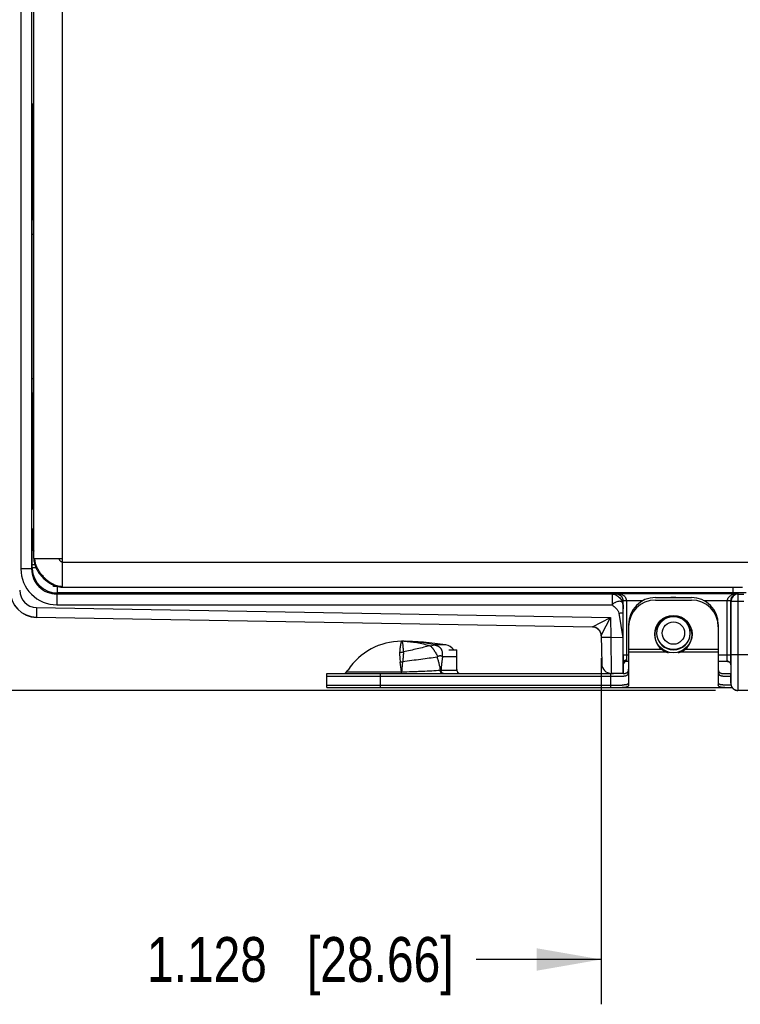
# Model space of a CAD drawing. Header units: inches. Extents: x 0 to 22, y 0 to 17.
# Tile 4 of 29: x 6.8 to 8.9, y 4.8 to 7.5. Entities that reach past the tile are written whole.
import ezdxf

# ---------------------------------------------------------------- set-up
doc = ezdxf.new("R2010")
doc.units = ezdxf.units.IN
doc.header["$LTSCALE"] = 1.21
doc.header["$MEASUREMENT"] = 0
doc.layers.get('0').update_dxf_attribs({"linetype": 'CONTINUOUS'})
for name, color, linetype in [('02___PRT_ALL_AXES', 7, 'CONTINUOUS'), ('03___PRT_ALL_CURVES', 7, 'CONTINUOUS'), ('COSMETIC', 7, 'CONTINUOUS'), ('DIMENSIONS', 7, 'CONTINUOUS'), ('FEATURES', 7, 'CONTINUOUS')]:
    doc.layers.add(name, color=color, linetype=linetype)
doc.styles.get("Standard").update_dxf_attribs({"font": 'txt', "width": 0.8})
doc.dimstyles.new('DIMSTYLE_1', dxfattribs={"dimtxt": 0.125, "dimasz": 0.18, "dimexe": 0.125, "dimexo": 0.0625, "dimgap": 0.0625, "dimtad": 0, "dimtih": 1, "dimtoh": 1, "dimdec": 3, "dimzin": 4, "dimdsep": 46, "dimtxsty": 'STANDARD', "dimblk": '_FILLED', "dimblk1": '_FILLED', "dimblk2": '_FILLED', "dimcen": 0.09, "dimadec": 0, "dimazin": 0, "dimtp": 0.001, "dimtm": 0.001, "dimtfac": 1, "dimtdec": 3, "dimtofl": 0, "dimtmove": 0, "dimatfit": 3, "dimldrblk": '_FILLED', "dimfxl": 1, "dimtolj": 1, "dimtzin": 4, "dimarcsym": 0})

# ---------------------------------------------------------------- blocks, each defined once
blk = doc.blocks.new('_FILLED')
at = {"color": 0, "linetype": 'BYBLOCK'}
blk.add_solid([(0, 0), (-1, 0.174), (-1, -0.174)], dxfattribs=at)
blk = doc.blocks.new('*D7')
at = {"layer": 'DIMENSIONS', "color": 2, "linetype": 'CONTINUOUS'}
for p, q in [((6.626, 6.7251), (5.8128, 6.7251)), ((5.9378, 6.7251), (5.9378, 6.3149)), ((5.9378, 5.6547), (5.9378, 6.0649)), ((8.7868, 5.6547), (5.8128, 5.6547))]:
    blk.add_line(p, q, dxfattribs=at)
at = {"layer": 'DIMENSIONS', "color": 2, "linetype": 'CONTINUOUS', "xscale": 0.18, "yscale": 0.18, "zscale": 0.18}
for p, rotation in [((5.9378, 6.7251), 90.0001115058), ((5.9378, 5.6547), 270)]:
    blk.add_blockref('_FILLED', p, dxfattribs=dict(at, rotation=rotation))
at = {"layer": 'DIMENSIONS', "color": 2, "linetype": 'CONTINUOUS', "insert": (5.9378, 6.2524), "char_height": 0.125, "width": 1.325, "attachment_point": 2, "line_spacing_factor": 0.9}
blk.add_mtext('1.070{\\Ftxt.shx;\\W1.000000;\\H0.125000; }[27.19]', dxfattribs=at)
blk = doc.blocks.new('*D8')
at = {"layer": 'DIMENSIONS', "color": 2, "linetype": 'CONTINUOUS'}
for p, q in [((8.4681, 5.7448), (8.4681, 4.7797)), ((9.5965, 5.7372), (9.5965, 4.7797)), ((8.4681, 4.9047), (8.1193, 4.9047)), ((9.5965, 4.9047), (9.9565, 4.9047))]:
    blk.add_line(p, q, dxfattribs=at)
at = {"layer": 'DIMENSIONS', "color": 2, "linetype": 'CONTINUOUS', "xscale": 0.18, "yscale": 0.18, "zscale": 0.18}
blk.add_blockref('_FILLED', (8.4681, 4.9047), dxfattribs=at)
at = {"layer": 'DIMENSIONS', "color": 2, "linetype": 'CONTINUOUS', "xscale": 0.18, "yscale": 0.18, "zscale": 0.18, "rotation": 180}
blk.add_blockref('_FILLED', (9.5965, 4.9047), dxfattribs=at)
at = {"layer": 'DIMENSIONS', "color": 2, "linetype": 'CONTINUOUS', "insert": (8.0568, 4.9672), "char_height": 0.125, "width": 1.325, "attachment_point": 3, "line_spacing_factor": 0.9}
blk.add_mtext('1.128{\\Ftxt.shx;\\W1.000000;\\H0.125000; }[28.66]', dxfattribs=at)
blk = doc.blocks.new('*D11')
at = {"layer": 'DIMENSIONS', "color": 2, "linetype": 'CONTINUOUS'}
for p, q in [((6.6885, 6.7876), (6.6885, 9.9987)), ((9.9075, 6.1575), (9.9075, 9.9987)), ((6.6885, 9.8737), (7.573, 9.8737)), ((9.9075, 9.8737), (9.023, 9.8737))]:
    blk.add_line(p, q, dxfattribs=at)
at = {"layer": 'DIMENSIONS', "color": 2, "linetype": 'CONTINUOUS', "xscale": 0.18, "yscale": 0.18, "zscale": 0.18, "rotation": 180}
blk.add_blockref('_FILLED', (6.6885, 9.8737), dxfattribs=at)
at = {"layer": 'DIMENSIONS', "color": 2, "linetype": 'CONTINUOUS', "xscale": 0.18, "yscale": 0.18, "zscale": 0.18}
blk.add_blockref('_FILLED', (9.9075, 9.8737), dxfattribs=at)
at = {"layer": 'DIMENSIONS', "color": 2, "linetype": 'CONTINUOUS', "insert": (8.298, 9.9362), "char_height": 0.125, "width": 1.325, "attachment_point": 2, "line_spacing_factor": 0.9}
blk.add_mtext('3.219{\\Ftxt.shx;\\W1.000000;\\H0.125000; }[81.76]', dxfattribs=at)

msp = doc.modelspace()

# ---------------------------------------------------------------- linework, layer by layer
at = {"color": 3, "linetype": 'CONTINUOUS'}
for p, q in [((6.9665, 5.9449), (6.9665, 8.8357)), ((6.8865, 6.0227), (6.8865, 8.7557)), ((6.8865, 6.0227), (6.9665, 6.0227)), ((6.9665, 6.0127), (8.9405, 6.0127)), ((6.9662, 5.9427), (8.8615, 5.9427)), ((6.9665, 5.9444), (6.9665, 5.9449)), ((6.9665, 5.9427), (6.9665, 5.9444))]:
    msp.add_line(p, q, dxfattribs=at)
at = {"color": 7, "linetype": 'CONTINUOUS'}
for p, q in [((6.8506, 8.7848), (6.8506, 5.9936)), ((6.8806, 8.7848), (6.8806, 5.9936)), ((6.8839, 7.118), (6.8839, 7.1738)), ((6.8839, 7.1738), (6.8849, 7.1738)), ((6.8849, 7.1738), (6.8849, 7.1432)), ((6.8849, 7.1432), (6.8839, 7.1432)), ((6.885, 7.1302), (6.8839, 7.1302)), ((6.8834, 7.0986), (6.8838, 7.1052)), ((6.8827, 7.0466), (6.8865, 7.0466)), ((6.8827, 7.0451), (6.8865, 7.0451)), ((6.8865, 7.0255), (6.8826, 7.0255)), ((6.8825, 6.4848), (6.8825, 6.9656)), ((6.8825, 6.927), (6.8865, 6.927)), ((6.8865, 6.5233), (6.8825, 6.5233)), ((6.8826, 6.4248), (6.8865, 6.4248)), ((6.8865, 6.4052), (6.8827, 6.4052)), ((6.8865, 6.4037), (6.8827, 6.4037)), ((6.8838, 6.3452), (6.8834, 6.3519)), ((6.8839, 6.2766), (6.8839, 6.3324)), ((6.8839, 6.3202), (6.885, 6.3202)), ((6.8839, 6.3072), (6.8849, 6.3072)), ((6.8849, 6.3072), (6.8849, 6.2766)), ((6.8839, 6.2766), (6.8849, 6.2766)), ((6.8837, 6.1031), (6.8865, 6.1086)), ((6.8825, 6.0551), (6.8834, 6.057)), ((6.8834, 6.0631), (6.8834, 6.057)), ((6.8834, 6.0631), (6.8865, 6.0631)), ((6.8834, 6.057), (6.8861, 6.057)), ((6.8806, 5.9936), (6.8506, 5.9936)), ((6.8806, 5.9936), (6.882, 5.9965)), ((6.882, 5.9965), (6.882, 6.0052)), ((6.8894, 6.0052), (6.882, 6.0052)), ((6.8927, 5.9965), (6.882, 5.9965)), ((6.9413, 5.9442), (6.9413, 5.9476)), ((6.952, 5.9442), (6.952, 5.9265)), ((8.8348, 5.9427), (8.8348, 5.9265)), ((6.9506, 5.9236), (6.952, 5.9265)), ((6.9506, 5.9236), (8.4988, 5.9236)), ((6.9506, 5.9236), (6.9506, 5.8936)), ((8.8348, 5.9265), (6.952, 5.9265)), ((8.4988, 5.9236), (8.509, 5.924)), ((8.4988, 5.9236), (8.4988, 5.8936)), ((8.509, 5.924), (8.5095, 5.925)), ((8.5095, 5.925), (8.8492, 5.925)), ((8.5288, 5.8936), (8.529, 5.904)), ((8.529, 5.904), (8.5293, 5.9045)), ((8.5393, 5.905), (8.5293, 5.9049)), ((8.5393, 5.9045), (8.5293, 5.9045)), ((8.5293, 5.7527), (8.5293, 5.9045)), ((8.5393, 5.905), (8.5843, 5.905)), ((8.5393, 5.7527), (8.5393, 5.9045)), ((8.6193, 5.9067), (8.7193, 5.9067)), ((8.7544, 5.905), (8.8194, 5.905)), ((8.8294, 5.9049), (8.8194, 5.905)), ((8.8294, 5.9045), (8.8194, 5.9045)), ((8.8194, 5.7527), (8.8194, 5.9045)), ((8.8294, 5.9045), (8.83, 5.9035)), ((8.8294, 5.7527), (8.8294, 5.9045)), ((8.83, 5.9035), (8.866, 5.9035)), ((8.83, 5.7547), (8.83, 5.9035)), ((8.8721, 5.9268), (8.8348, 5.9265)), ((8.8492, 5.925), (8.85, 5.9235)), ((8.85, 5.9235), (8.866, 5.9235)), ((8.85, 5.7547), (8.85, 5.9235)), ((6.8945, 5.886), (6.894, 5.859)), ((6.8945, 5.886), (8.4942, 5.8581)), ((6.9506, 5.8936), (8.4988, 5.8936)), ((8.5288, 5.8936), (8.5287, 5.8702)), ((6.894, 5.859), (8.4435, 5.8319)), ((8.4435, 5.8314), (6.894, 5.8584)), ((8.4435, 5.8319), (8.4942, 5.8581)), ((8.4701, 5.8113), (8.4942, 5.8581)), ((8.4942, 5.8581), (8.4952, 5.8023)), ((8.5174, 5.8702), (8.5286, 5.8017)), ((8.5287, 5.8702), (8.5286, 5.8017)), ((8.5443, 5.8317), (8.5443, 5.6705)), ((8.7943, 5.8317), (8.7943, 5.6705)), ((8.4681, 5.8073), (8.4701, 5.8113)), ((8.4681, 5.8074), (8.4695, 5.7288)), ((8.4952, 5.8023), (8.4682, 5.8019)), ((8.5286, 5.8017), (8.4952, 5.8023)), ((8.4952, 5.8023), (8.496, 5.7023)), ((7.9917, 5.7794), (7.9904, 5.7793)), ((7.9917, 5.7794), (8.0043, 5.7814)), ((8.0043, 5.7814), (8.0044, 5.7815)), ((8.0347, 5.7815), (8.0044, 5.7815)), ((8.0438, 5.7677), (8.0658, 5.7677)), ((8.0119, 5.7491), (8.0105, 5.7475)), ((8.0248, 5.7501), (8.0259, 5.7488)), ((8.0639, 5.7488), (8.0259, 5.7488)), ((8.5443, 5.7527), (8.5293, 5.7527)), ((8.5393, 5.7395), (8.5393, 5.7527)), ((8.5393, 5.7357), (8.5393, 5.7395)), ((8.8294, 5.7527), (8.7943, 5.7527)), ((8.8193, 5.7395), (8.8194, 5.7527)), ((8.8193, 5.7362), (8.8193, 5.7395)), ((8.8292, 5.7264), (8.8294, 5.7527)), ((8.83, 5.7547), (9.5031, 5.7547)), ((8.83, 5.7527), (8.83, 5.7547)), ((8.0216, 5.7112), (8.0658, 5.7112)), ((8.5293, 5.7022), (8.5293, 5.7317)), ((8.5443, 5.7357), (8.5393, 5.7357)), ((8.8198, 5.7357), (8.7943, 5.7357)), ((8.8292, 5.7264), (8.8293, 5.6816)), ((8.8292, 5.7263), (8.8292, 5.7264)), ((8.8299, 5.7217), (8.8299, 5.7319)), ((7.7033, 5.6947), (8.5262, 5.6947)), ((7.7033, 5.6627), (7.7033, 5.6947)), ((7.7592, 5.7065), (7.911, 5.7065)), ((7.8533, 5.6627), (7.8533, 5.6947)), ((7.911, 5.7065), (7.9117, 5.7065)), ((7.911, 5.7017), (7.911, 5.7033)), ((7.9115, 5.7017), (7.9117, 5.7065)), ((8.4943, 5.6947), (8.4943, 5.6627)), ((8.5293, 5.7017), (8.496, 5.7023)), ((8.8125, 5.6947), (8.8293, 5.6947)), ((8.8293, 5.6847), (8.8293, 5.6847)), ((8.8293, 5.6847), (8.8293, 5.6747)), ((8.8295, 5.6778), (8.8297, 5.69)), ((7.7033, 5.6627), (8.8333, 5.6627)), ((8.8293, 5.6816), (8.8292, 5.6773)), ((8.8292, 5.6773), (8.8292, 5.6753)), ((8.8292, 5.6753), (8.8293, 5.6747)), ((8.8293, 5.6747), (8.8295, 5.6778)), ((8.8486, 5.6547), (8.8493, 5.6547)), ((9.5031, 5.6547), (8.8493, 5.6547))]:
    msp.add_line(p, q, dxfattribs=at)
at = {"color": 3, "linetype": 'CONTINUOUS'}
for points in [[(6.9432, 5.9476), (6.9456, 5.9467), (6.9498, 5.9453), (6.954, 5.9442), (6.9581, 5.9434)], [(6.9581, 5.9434), (6.9622, 5.9429), (6.9662, 5.9427)]]:
    msp.add_lwpolyline(points, dxfattribs=at)
at = {"color": 7, "linetype": 'CONTINUOUS'}
for points in [[(8.8197, 5.7357), (8.8198, 5.7357), (8.8208, 5.7357), (8.8218, 5.7355), (8.8228, 5.7352)], [(8.8228, 5.7352), (8.8239, 5.7347), (8.8249, 5.7342), (8.8258, 5.7335), (8.8267, 5.7326)], [(8.8267, 5.7326), (8.8275, 5.7317), (8.8281, 5.7307), (8.8286, 5.7296), (8.829, 5.7286), (8.8291, 5.7277), (8.8292, 5.7268), (8.8292, 5.7263)], [(8.8293, 5.6747), (8.8293, 5.6743), (8.8293, 5.6739), (8.8293, 5.6736), (8.8293, 5.6732), (8.8294, 5.6728), (8.8294, 5.6724), (8.8294, 5.672), (8.8295, 5.6716), (8.8296, 5.6712), (8.8297, 5.6708), (8.8297, 5.6703), (8.8298, 5.6699), (8.83, 5.6695), (8.8301, 5.6691), (8.8302, 5.6686), (8.8304, 5.6682), (8.8305, 5.6677), (8.8307, 5.6673), (8.8309, 5.6669)], [(8.8309, 5.6669), (8.831, 5.6665), (8.8312, 5.666), (8.8315, 5.6656), (8.8317, 5.6652), (8.8319, 5.6648), (8.8322, 5.6644), (8.8324, 5.6639), (8.8327, 5.6635), (8.833, 5.6631), (8.8332, 5.6627), (8.8335, 5.6624), (8.8338, 5.662), (8.8342, 5.6616), (8.8345, 5.6612), (8.8348, 5.6609), (8.8352, 5.6605), (8.8356, 5.6601), (8.8359, 5.6598), (8.8363, 5.6595), (8.8367, 5.6591), (8.8371, 5.6588), (8.8376, 5.6585), (8.838, 5.6582), (8.8384, 5.6579), (8.8389, 5.6576), (8.8393, 5.6574), (8.8398, 5.6571), (8.8403, 5.6568), (8.8408, 5.6566), (8.8413, 5.6564), (8.8418, 5.6562), (8.8423, 5.656), (8.8429, 5.6558), (8.8434, 5.6556), (8.844, 5.6554), (8.8445, 5.6553), (8.8451, 5.6552), (8.8457, 5.655), (8.8462, 5.6549), (8.8468, 5.6549), (8.8474, 5.6548), (8.848, 5.6548), (8.8486, 5.6547)]]:
    msp.add_lwpolyline(points, dxfattribs=at)
for radius in [0.0462, 0.0312]:
    msp.add_circle((8.6693, 5.8147), radius, dxfattribs=at)
for centre, radius, start, end in [((6.9074, 6.0551), 0.025, 180.0091, 212.9234), ((6.9085, 6.057), 0.0252, 180.0649, 197.9509), ((6.9084, 6.057), 0.025, 198.0131, 208.7942), ((6.9506, 5.9936), 0.1, 179.9957, 269.9973), ((6.9506, 5.9936), 0.07, 179.9866, 270.0005), ((6.9517, 5.9965), 0.0697, 180.0058, 182.2923), ((6.952, 5.9965), 0.07, 182.2785, 269.9962), ((6.8953, 5.934), 0.075, 180.0002, 268.9992), ((6.8953, 5.9334), 0.075, 180, 269), ((6.8953, 5.934), 0.048, 179.9994, 268.9984), ((8.5093, 5.9045), 0.03, 359.9991, 0.992), ((8.6193, 5.8317), 0.075, 90, 180), ((8.6693, 5.8572), 0.057, 82.9638, 96.9183), ((8.7193, 5.8317), 0.075, 0, 90), ((8.8494, 5.9045), 0.03, 179.0082, 180.0006), ((8.8517, 5.9043), 0.0223, 175.4947, 179.5044), ((8.85, 5.9034), 0.02, 90.01, 179.983), ((8.6693, 5.8147), 0.047, 95.0511, 84.9489), ((8.4431, 5.8069), 0.025, 0.997, 89.0009), ((8.4431, 5.8064), 0.025, 1.0022, 89.0001), ((7.9113, 5.3638), 0.4279, 89.4025, 90.0001), ((7.9113, 5.543), 0.2487, 88.4553, 89.9993), ((7.9114, 5.3643), 0.4274, 88.5977, 89.4025), ((7.911, 5.3605), 0.4313, 77.5006, 88.5679), ((7.9063, 5.8206), 0.0595, 269.9943, 279.9029), ((10.4177, 5.7501), 1.8884, 179.92, 180.5542), ((0.1375, 5.7543), 8.6925, 359.85232, 359.98939), ((7.9017, 5.8077), 0.0741, 275.0398, 280.0358), ((7.5241, 5.6802), 0.3878, 3.8885, 7.9613), ((7.9981, 6.4674), 0.7566, 271.622, 271.7818), ((8.0838, 5.7127), 0.018, 180, 193.2005), ((8.4965, 5.7293), 0.027, 181, 269), ((8.5393, 5.7257), 0.01, 90, 180), ((8.8192, 5.7263), 0.00989, 87.2622, 89.8851), ((8.8192, 5.7259), 0.0102, 80.0091, 87.2391), ((8.8199, 5.7264), 0.00933, 0.15, 8.361), ((5.1322, 5.7322), 3.6977, 359.3469, 359.8382), ((7.7506, 5.7117), 0.01, 270, 292.641), ((6.2966, 5.708), 1.6144, 359.8335, 359.9474), ((8.0758, 5.7117), 0.01, 197.5001, 270), ((8.8493, 5.6747), 0.0201, 180.0155, 191.982), ((8.8493, 5.6747), 0.02, 191.9968, 269.9957)]:
    msp.add_arc(centre, radius, start, end, dxfattribs=at)
at = {"color": 3, "linetype": 'CONTINUOUS'}
for centre, radius, start, end in [((6.9381, 6.0227), 0.0516, 180.0171, 185.1292), ((6.9427, 6.0231), 0.0562, 185.0966, 190.0986), ((6.9668, 5.9991), 0.0544, 255.7633, 260.7632)]:
    msp.add_arc(centre, radius, start, end, dxfattribs=at)
at = {"color": 7, "linetype": 'CONTINUOUS'}
for centre, major_axis, ratio, start_param, end_param in [((6.8844, 7.2172), (0, 0.074), 0.008727, -2.196724, 2.196724), ((6.885, 7.1432), (0, 0.013), 0.008727, -4.712389, -3.141593), ((6.8838, 7.118), (0, 0.013), 0.008727, -2.96706, -1.570796), ((6.8851, 6.9958), (0, 0.135), 0.008727, -1.184678, -0.213394), ((6.8837, 6.9656), (0, 0.135), 0.008727, 0.174533, 1.570796), ((6.8837, 6.4848), (0, 0.135), 0.008727, -4.712389, -3.316126), ((6.8838, 6.3324), (0, 0.013), 0.008727, -1.570796, -0.174533), ((6.885, 6.3072), (0, 0.013), 0.008727, 0, 1.570796), ((6.8844, 6.2332), (0, 0.074), 0.008727, 0.944869, 5.338316), ((8.5294, 5.8017), (0, 0.1), 0.008726, 1.570644, 3.041273)]:
    msp.add_ellipse(centre, major_axis=major_axis, ratio=ratio, start_param=start_param, end_param=end_param, dxfattribs=at)
for points, knots in [([(6.8834, 6.0631), (6.8834, 6.0656), (6.8834, 6.0707), (6.8834, 6.078), (6.8834, 6.0848), (6.8835, 6.0908), (6.8835, 6.0951), (6.8836, 6.098), (6.8836, 6.0997), (6.8836, 6.1011), (6.8836, 6.1021), (6.8837, 6.1027), (6.8837, 6.103), (6.8837, 6.1031)], [0, 0, 0, 0, 0.192915, 0.37861, 0.55011, 0.700938, 0.825417, 0.87627, 0.918863, 0.952805, 0.977774, 0.993547, 1, 1, 1, 1]), ([(6.882, 6.0052), (6.882, 6.0084), (6.882, 6.0147), (6.8821, 6.0238), (6.8821, 6.0323), (6.8821, 6.0398), (6.8822, 6.0452), (6.8822, 6.0488), (6.8823, 6.0509), (6.8823, 6.0526), (6.8823, 6.0539), (6.8824, 6.0547), (6.8824, 6.055), (6.8825, 6.0551)], [0, 0, 0, 0, 0.19289, 0.378581, 0.550089, 0.700929, 0.825417, 0.876267, 0.918867, 0.952805, 0.977777, 0.993547, 1, 1, 1, 1]), ([(8.4988, 5.9236), (8.5004, 5.9236), (8.5039, 5.9229), (8.5091, 5.921), (8.5142, 5.9177), (8.5189, 5.9137), (8.523, 5.9089), (8.5263, 5.9038), (8.528, 5.8993), (8.5286, 5.8959), (8.5288, 5.8943), (8.5288, 5.8936)], [0, 0, 0, 0, 0.1053, 0.230674, 0.36234, 0.501276, 0.64022, 0.770815, 0.896305, 0.954796, 1, 1, 1, 1]), ([(8.5288, 5.8936), (8.5288, 5.895), (8.5284, 5.8976), (8.5263, 5.9009), (8.5229, 5.9029), (8.5186, 5.9034), (8.5138, 5.9027), (8.5096, 5.901), (8.5062, 5.8992), (8.5026, 5.8973), (8.5, 5.8954), (8.4988, 5.8936)], [0, 0, 0, 0, 0.105689, 0.201398, 0.297978, 0.40693, 0.533793, 0.676569, 0.75429, 0.836208, 1, 1, 1, 1]), ([(8.509, 5.924), (8.5116, 5.924), (8.5169, 5.9229), (8.5235, 5.9185), (8.5279, 5.9118), (8.529, 5.9066), (8.529, 5.904)], [0, 0, 0, 0, 0.250084, 0.500171, 0.750077, 1, 1, 1, 1]), ([(8.5293, 5.9045), (8.5292, 5.9063), (8.5288, 5.9098), (8.5265, 5.9155), (8.5221, 5.9207), (8.5159, 5.9241), (8.5116, 5.925), (8.5095, 5.925)], [0, 0, 0, 0, 0.174092, 0.329669, 0.585524, 0.801132, 1, 1, 1, 1]), ([(8.5393, 5.905), (8.5392, 5.9068), (8.5384, 5.9104), (8.5354, 5.9148), (8.5317, 5.9183), (8.5263, 5.9217), (8.5188, 5.9243), (8.5126, 5.925), (8.5095, 5.925)], [0, 0, 0, 0, 0.139659, 0.273271, 0.400932, 0.524533, 0.764338, 1, 1, 1, 1]), ([(8.8194, 5.905), (8.8195, 5.9068), (8.8203, 5.9104), (8.8232, 5.9149), (8.827, 5.9183), (8.8324, 5.9217), (8.8399, 5.9243), (8.8461, 5.925), (8.8492, 5.925)], [0, 0, 0, 0, 0.13989, 0.273569, 0.401252, 0.524809, 0.764492, 1, 1, 1, 1]), ([(8.8295, 5.9061), (8.8298, 5.9093), (8.8316, 5.915), (8.837, 5.921), (8.843, 5.9242), (8.8472, 5.925), (8.8492, 5.925)], [0, 0, 0, 0, 0.324811, 0.580043, 0.797913, 1, 1, 1, 1]), ([(8.4988, 5.8936), (8.5025, 5.89), (8.5086, 5.8852), (8.5151, 5.8774), (8.517, 5.8726), (8.5174, 5.8702)], [0, 0, 0, 0, 0.509508, 0.757073, 1, 1, 1, 1]), ([(8.5174, 5.8702), (8.5188, 5.8704), (8.5214, 5.8708), (8.525, 5.871), (8.5271, 5.8709), (8.5286, 5.8705), (8.5287, 5.8702)], [0, 0, 0, 0, 0.375004, 0.693333, 0.908456, 1, 1, 1, 1]), ([(7.9113, 5.7917), (7.9113, 5.7917), (7.9113, 5.7917), (7.9112, 5.7916), (7.9111, 5.7916), (7.9111, 5.7914), (7.9109, 5.7912), (7.9108, 5.7909), (7.9107, 5.7906), (7.9106, 5.7902), (7.9104, 5.7895), (7.9101, 5.7886), (7.9098, 5.7872), (7.9094, 5.7856), (7.9091, 5.7838), (7.9087, 5.7818), (7.9082, 5.7786), (7.9075, 5.774), (7.9069, 5.7679), (7.9065, 5.7635), (7.9063, 5.7611)], [0, 0, 0, 0, 0.002842, 0.004747, 0.007053, 0.012976, 0.020745, 0.03041, 0.041994, 0.055508, 0.070957, 0.107661, 0.152059, 0.204085, 0.263666, 0.330724, 0.405157, 0.575723, 0.774442, 1, 1, 1, 1]), ([(7.9113, 5.7917), (7.9114, 5.7917), (7.9116, 5.7917), (7.912, 5.7916), (7.9123, 5.7913), (7.9126, 5.791), (7.913, 5.7905), (7.9133, 5.7898), (7.9137, 5.7887), (7.914, 5.7874), (7.9143, 5.7859), (7.9146, 5.7841), (7.9149, 5.7821), (7.9151, 5.7799), (7.9153, 5.7774), (7.9157, 5.7737), (7.9161, 5.7686), (7.9164, 5.7643), (7.9165, 5.762)], [0, 0, 0, 0, 0.009064, 0.018158, 0.037964, 0.049401, 0.062139, 0.09206, 0.128528, 0.171928, 0.222458, 0.280214, 0.345238, 0.417517, 0.497014, 0.58368, 0.778182, 1, 1, 1, 1]), ([(7.918, 5.7916), (7.9302, 5.7913), (7.9547, 5.7888), (7.9786, 5.783), (7.9904, 5.7793)], [0, 0, 0, 0, 0.495494, 1, 1, 1, 1]), ([(7.9904, 5.7793), (7.9848, 5.7778), (7.9731, 5.7748), (7.9549, 5.7706), (7.936, 5.7663), (7.9231, 5.7634), (7.9165, 5.762)], [0, 0, 0, 0, 0.231262, 0.477986, 0.735848, 1, 1, 1, 1]), ([(7.9917, 5.7794), (7.992, 5.7791), (7.9928, 5.7784), (7.9939, 5.7773), (7.9951, 5.776), (7.9963, 5.7745), (7.9975, 5.773), (7.9988, 5.7713), (8.0002, 5.7695), (8.0015, 5.7675), (8.0029, 5.7655), (8.0048, 5.7627), (8.0072, 5.7589), (8.0098, 5.7542), (8.0113, 5.7508), (8.0119, 5.7491)], [0, 0, 0, 0, 0.039285, 0.082686, 0.130083, 0.181349, 0.236293, 0.294577, 0.3559, 0.420118, 0.487046, 0.556315, 0.700293, 0.849087, 1, 1, 1, 1]), ([(8.0043, 5.7814), (8.0052, 5.7812), (8.0069, 5.7808), (8.0091, 5.7801), (8.0107, 5.7794), (8.012, 5.7789), (8.0132, 5.7783), (8.0143, 5.7776), (8.0155, 5.7769), (8.0166, 5.7761), (8.0176, 5.7753), (8.0185, 5.7744), (8.0194, 5.7735), (8.0202, 5.7725), (8.021, 5.7715), (8.0217, 5.7705), (8.0223, 5.7694), (8.0231, 5.7679), (8.0239, 5.7659), (8.0245, 5.7634), (8.025, 5.7609), (8.0252, 5.7583), (8.0252, 5.7556), (8.0251, 5.7529), (8.0249, 5.7511), (8.0248, 5.7501)], [0, 0, 0, 0, 0.06325, 0.127021, 0.159023, 0.191143, 0.223254, 0.255142, 0.286998, 0.319066, 0.350608, 0.38112, 0.411242, 0.441384, 0.471513, 0.50159, 0.531629, 0.561651, 0.621742, 0.682171, 0.743364, 0.805693, 0.869229, 0.933959, 1, 1, 1, 1]), ([(7.9063, 5.7611), (7.9062, 5.7601), (7.9061, 5.7581), (7.9062, 5.755), (7.9063, 5.7517), (7.9066, 5.7472), (7.9072, 5.7412), (7.9079, 5.7364), (7.9082, 5.7339)], [0, 0, 0, 0, 0.109796, 0.223971, 0.34258, 0.465599, 0.724548, 1, 1, 1, 1]), ([(7.9165, 5.762), (7.9166, 5.761), (7.9167, 5.7591), (7.9166, 5.756), (7.9165, 5.7528), (7.9162, 5.7482), (7.9156, 5.7422), (7.915, 5.7373), (7.9146, 5.7348)], [0, 0, 0, 0, 0.105865, 0.21817, 0.336422, 0.460131, 0.721976, 1, 1, 1, 1]), ([(8.0105, 5.7475), (8.0033, 5.7463), (7.9882, 5.7442), (7.9647, 5.741), (7.94, 5.7379), (7.9231, 5.7358), (7.9146, 5.7348)], [0, 0, 0, 0, 0.227444, 0.473727, 0.733305, 1, 1, 1, 1]), ([(8.0105, 5.7475), (8.0116, 5.7445), (8.0135, 5.7386), (8.0167, 5.7265), (8.0185, 5.7173), (8.0195, 5.7111)], [0, 0, 0, 0, 0.25017, 0.500185, 1, 1, 1, 1]), ([(8.0119, 5.7491), (8.012, 5.7492), (8.0122, 5.7494), (8.0126, 5.7497), (8.013, 5.75), (8.0135, 5.7503), (8.0142, 5.7506), (8.0154, 5.7511), (8.0168, 5.7514), (8.0185, 5.7517), (8.0199, 5.7517), (8.021, 5.7516), (8.0218, 5.7515), (8.0226, 5.7513), (8.0237, 5.751), (8.0244, 5.7506), (8.0248, 5.7501)], [0, 0, 0, 0, 0.03495, 0.069485, 0.103678, 0.137428, 0.20391, 0.269427, 0.39775, 0.522524, 0.643872, 0.703389, 0.762257, 0.820625, 0.878925, 1, 1, 1, 1]), ([(8.0259, 5.7488), (8.0254, 5.7457), (8.0245, 5.7395), (8.023, 5.727), (8.0221, 5.7175), (8.0216, 5.7112)], [0, 0, 0, 0, 0.247928, 0.497558, 1, 1, 1, 1]), ([(8.5393, 5.7395), (8.5381, 5.7395), (8.5355, 5.7392), (8.5322, 5.7375), (8.5299, 5.7349), (8.5293, 5.7328), (8.5293, 5.7317)], [0, 0, 0, 0, 0.277216, 0.539647, 0.778843, 1, 1, 1, 1]), ([(8.8493, 5.6547), (8.8493, 5.6547), (8.8493, 5.655), (8.8494, 5.6552), (8.8494, 5.6559), (8.8494, 5.6567), (8.8494, 5.6578), (8.8495, 5.6597), (8.8495, 5.6626), (8.8496, 5.6668), (8.8497, 5.6718), (8.8497, 5.6777), (8.8498, 5.6842), (8.8498, 5.6915), (8.8499, 5.7023), (8.8499, 5.7169), (8.8499, 5.7355), (8.85, 5.7482), (8.85, 5.7547)], [0, 0, 0, 0, 0.001251, 0.004872, 0.010881, 0.019271, 0.030021, 0.043105, 0.076156, 0.11811, 0.168562, 0.227036, 0.292953, 0.365694, 0.444539, 0.617463, 0.805026, 1, 1, 1, 1]), ([(7.9146, 5.7348), (7.914, 5.7302), (7.9128, 5.7208), (7.912, 5.7114), (7.9117, 5.7065)], [0, 0, 0, 0, 0.485175, 1, 1, 1, 1]), ([(7.9117, 5.7065), (7.9215, 5.7067), (7.9361, 5.7072), (7.9554, 5.7079), (7.9736, 5.7087), (7.995, 5.7097), (8.0117, 5.7107), (8.0195, 5.7111)], [0, 0, 0, 0, 0.272723, 0.406137, 0.536078, 0.78119, 1, 1, 1, 1]), ([(8.0262, 5.7017), (8.0258, 5.7017), (8.0249, 5.7018), (8.0237, 5.7024), (8.0226, 5.7033), (8.0216, 5.7044), (8.0207, 5.7059), (8.0201, 5.7075), (8.0197, 5.7093), (8.0195, 5.7105), (8.0195, 5.7111)], [0, 0, 0, 0, 0.100605, 0.205668, 0.317878, 0.438869, 0.568974, 0.707308, 0.852071, 1, 1, 1, 1]), ([(8.0245, 5.7037), (8.0236, 5.7046), (8.0226, 5.7064), (8.0218, 5.709), (8.0217, 5.7105), (8.0216, 5.7112)], [0, 0, 0, 0, 0.473899, 0.733516, 1, 1, 1, 1]), ([(8.8197, 5.7357), (8.8196, 5.7357), (8.8193, 5.7358), (8.8192, 5.736), (8.8193, 5.7362)], [0, 0, 0, 0, 0.499881, 1, 1, 1, 1]), ([(8.8269, 5.7327), (8.8258, 5.734), (8.8238, 5.7353), (8.8216, 5.7359), (8.821, 5.736)], [0, 0, 0, 0, 0.746691, 1, 1, 1, 1]), ([(8.0288, 5.7017), (8.0284, 5.7017), (8.0276, 5.7018), (8.0265, 5.7022), (8.0255, 5.7028), (8.0248, 5.7034), (8.0245, 5.7037)], [0, 0, 0, 0, 0.236897, 0.48022, 0.733594, 1, 1, 1, 1]), ([(8.5262, 5.6947), (8.5276, 5.6947), (8.5296, 5.6948), (8.5323, 5.695), (8.5341, 5.6952), (8.5358, 5.6955), (8.5373, 5.696), (8.5387, 5.6965), (8.54, 5.6971), (8.5411, 5.6979), (8.542, 5.6988), (8.5428, 5.6999), (8.5436, 5.7014), (8.5441, 5.7032), (8.5443, 5.7052), (8.5443, 5.7062), (8.5443, 5.7067)], [0, 0, 0, 0, 0.168826, 0.246291, 0.318921, 0.386728, 0.449875, 0.508722, 0.56389, 0.616258, 0.66695, 0.71723, 0.76836, 0.877236, 0.936701, 1, 1, 1, 1]), ([(8.7943, 5.7067), (8.7943, 5.7062), (8.7944, 5.7052), (8.7946, 5.7032), (8.7951, 5.7014), (8.7959, 5.6999), (8.7967, 5.6988), (8.7976, 5.6979), (8.7987, 5.6971), (8.8, 5.6965), (8.8013, 5.696), (8.8029, 5.6955), (8.8046, 5.6952), (8.8064, 5.695), (8.809, 5.6948), (8.8111, 5.6947), (8.8125, 5.6947)], [0, 0, 0, 0, 0.063299, 0.122764, 0.23164, 0.28277, 0.33305, 0.383742, 0.43611, 0.491278, 0.550125, 0.613272, 0.681079, 0.753709, 0.831174, 1, 1, 1, 1]), ([(8.5443, 5.6705), (8.5443, 5.6698), (8.5442, 5.6688), (8.5437, 5.6675), (8.5432, 5.6667), (8.5426, 5.666), (8.5418, 5.6653), (8.5408, 5.6647), (8.5397, 5.6643), (8.5385, 5.6638), (8.5371, 5.6635), (8.5356, 5.6632), (8.5339, 5.663), (8.5321, 5.6629), (8.5295, 5.6627), (8.5275, 5.6627), (8.5262, 5.6627)], [0, 0, 0, 0, 0.092746, 0.136403, 0.179736, 0.224089, 0.270754, 0.320843, 0.375217, 0.43449, 0.499045, 0.569085, 0.644658, 0.725709, 0.812102, 1, 1, 1, 1]), ([(8.8125, 5.6627), (8.8112, 5.6627), (8.8091, 5.6627), (8.8065, 5.6629), (8.8048, 5.663), (8.8031, 5.6632), (8.8016, 5.6635), (8.8002, 5.6638), (8.799, 5.6643), (8.7979, 5.6647), (8.7969, 5.6653), (8.7961, 5.666), (8.7955, 5.6667), (8.7949, 5.6675), (8.7945, 5.6688), (8.7943, 5.6698), (8.7943, 5.6705)], [0, 0, 0, 0, 0.187898, 0.274291, 0.355342, 0.430915, 0.500955, 0.56551, 0.624783, 0.679157, 0.729246, 0.775911, 0.820264, 0.863597, 0.907254, 1, 1, 1, 1])]:
    msp.add_open_spline(points, degree=3, knots=knots, dxfattribs=at)
for points in [[(6.8865, 6.0929), (6.8847, 6.0959), (6.8837, 6.0996), (6.8837, 6.1031)], [(8.8291, 5.7277), (8.8289, 5.7295), (8.8281, 5.7313), (8.8269, 5.7327)]]:
    msp.add_open_spline(points, degree=3, dxfattribs=at)
at = {"color": 3, "linetype": 'CONTINUOUS'}
for points, knots in [([(6.8874, 6.0133), (6.8886, 6.0063), (6.8924, 5.9959), (6.8999, 5.9833), (6.9069, 5.9742), (6.9149, 5.9659), (6.9237, 5.9586), (6.9331, 5.9523), (6.9398, 5.949), (6.9432, 5.9476)], [0, 0, 0, 0, 0.238606, 0.364138, 0.492244, 0.621442, 0.750126, 0.876747, 1, 1, 1, 1]), ([(6.8886, 6.0227), (6.8886, 6.0219), (6.8888, 6.0187), (6.8893, 6.0155), (6.8898, 6.0131)], [0, 0, 0, 0, 0.245304, 1, 1, 1, 1]), ([(6.8898, 6.0131), (6.8904, 6.0101), (6.8923, 6.0041), (6.8962, 5.9953), (6.9012, 5.9867), (6.9072, 5.9785), (6.914, 5.9708), (6.9214, 5.9638), (6.9294, 5.9576), (6.9351, 5.9541), (6.938, 5.9525)], [0, 0, 0, 0, 0.115812, 0.236775, 0.361965, 0.490055, 0.619497, 0.748665, 0.875972, 1, 1, 1, 1]), ([(6.956, 6.0227), (6.9562, 6.0222), (6.9567, 6.021), (6.9576, 6.0193), (6.9587, 6.0177), (6.96, 6.0161), (6.9615, 6.0147), (6.9631, 6.0137), (6.9647, 6.0129), (6.9659, 6.0127), (6.9665, 6.0127)], [0, 0, 0, 0, 0.115768, 0.242393, 0.375335, 0.510015, 0.642219, 0.768588, 0.887423, 1, 1, 1, 1]), ([(6.938, 5.9525), (6.9393, 5.9519), (6.9442, 5.9494), (6.9495, 5.9474), (6.9534, 5.9464)], [0, 0, 0, 0, 0.257068, 1, 1, 1, 1]), ([(6.9581, 5.9455), (6.9588, 5.9453), (6.9616, 5.945), (6.9644, 5.9448), (6.9665, 5.9449)], [0, 0, 0, 0, 0.253291, 1, 1, 1, 1])]:
    msp.add_open_spline(points, degree=3, knots=knots, dxfattribs=at)
at = {"layer": '02___PRT_ALL_AXES', "color": 7, "linetype": 'CONTINUOUS'}
for p, q in [((6.9539, 5.9442), (6.9413, 5.9442)), ((8.0658, 5.7127), (8.0658, 5.7677)), ((8.5443, 5.7697), (8.6361, 5.7697)), ((8.7026, 5.7697), (8.7943, 5.7697)), ((8.5443, 5.7627), (8.6519, 5.7627)), ((8.6868, 5.7627), (8.7943, 5.7627))]:
    msp.add_line(p, q, dxfattribs=at)
msp.add_circle((8.6693, 5.8117), 0.052, dxfattribs=at)
for centre, radius, start, end in [((8.6693, 5.8097), 0.052, 286.2805, 253.2706), ((7.9113, 5.6132), 0.1785, 90, 146.5439), ((7.9113, 5.0417), 0.75, 80.5349, 90), ((8.0289, 5.747), 0.035, 36.3704, 80.5349), ((7.9033, 5.5797), 0.193, 136.8805, 140.4809)]:
    msp.add_arc(centre, radius, start, end, dxfattribs=at)
at = {"layer": '03___PRT_ALL_CURVES', "color": 40, "linetype": 'CONTINUOUS'}
for p in [(6.8865, 6.0227), (6.9665, 5.9427)]:
    msp.add_line(p, (6.9665, 6.0227), dxfattribs=at)
at = {"layer": 'COSMETIC', "color": 4, "linetype": 'CONTINUOUS'}
for p in [(6.9413, 5.9476), (6.9539, 5.9442)]:
    msp.add_line(p, (6.9413, 5.9442), dxfattribs=at)
at = {"layer": 'FEATURES', "color": 7, "linetype": 'CONTINUOUS'}
for p, q in [((8.6193, 5.9137), (8.7193, 5.9137)), ((8.5443, 5.8387), (8.5443, 5.7627)), ((8.7943, 5.8387), (8.7943, 5.7627)), ((7.7033, 5.7017), (8.502, 5.7017)), ((7.7033, 5.6697), (7.7033, 5.7017)), ((7.8533, 5.6697), (7.8533, 5.7017)), ((8.4943, 5.7017), (8.4943, 5.6697)), ((8.5294, 5.7018), (8.533, 5.7021)), ((8.8125, 5.7017), (8.8293, 5.7017)), ((7.7033, 5.6697), (8.5262, 5.6697)), ((8.8299, 5.6697), (8.8125, 5.6697))]:
    msp.add_line(p, q, dxfattribs=at)
for centre, start, end in [((8.6193, 5.8387), 90, 180), ((8.7193, 5.8387), 0, 90)]:
    msp.add_arc(centre, 0.075, start, end, dxfattribs=at)
for points, knots in [([(8.5433, 5.708), (8.5437, 5.7088), (8.5441, 5.7102), (8.5443, 5.7122), (8.5443, 5.7132), (8.5443, 5.7137)], [0, 0, 0, 0, 0.470026, 0.726738, 1, 1, 1, 1]), ([(8.7943, 5.7137), (8.7943, 5.713), (8.7944, 5.7117), (8.7947, 5.7097), (8.7953, 5.708), (8.7959, 5.707), (8.7962, 5.7065)], [0, 0, 0, 0, 0.278732, 0.535284, 0.773475, 1, 1, 1, 1]), ([(8.533, 5.7021), (8.5337, 5.7021), (8.535, 5.7023), (8.5374, 5.7029), (8.539, 5.7036), (8.54, 5.7042)], [0, 0, 0, 0, 0.281614, 0.541079, 1, 1, 1, 1]), ([(8.54, 5.7042), (8.5404, 5.7044), (8.5411, 5.7049), (8.542, 5.7058), (8.5428, 5.7069), (8.5432, 5.7076), (8.5433, 5.708)], [0, 0, 0, 0, 0.256113, 0.504029, 0.749931, 1, 1, 1, 1]), ([(8.7962, 5.7065), (8.7965, 5.7061), (8.7973, 5.7052), (8.7982, 5.7045), (8.7987, 5.7042)], [0, 0, 0, 0, 0.491775, 1, 1, 1, 1]), ([(8.7987, 5.7042), (8.7995, 5.7037), (8.8009, 5.7031), (8.8029, 5.7025), (8.8046, 5.7022), (8.8064, 5.702), (8.809, 5.7018), (8.8111, 5.7017), (8.8125, 5.7017)], [0, 0, 0, 0, 0.201924, 0.31395, 0.43424, 0.563087, 0.700508, 1, 1, 1, 1]), ([(8.5439, 5.6748), (8.5437, 5.6746), (8.5435, 5.6741), (8.543, 5.6735), (8.5425, 5.6729), (8.5418, 5.6723), (8.541, 5.6718), (8.5398, 5.6713), (8.538, 5.6707), (8.5355, 5.6702), (8.5332, 5.67), (8.5312, 5.6698), (8.529, 5.6697), (8.5273, 5.6697), (8.5262, 5.6697)], [0, 0, 0, 0, 0.041103, 0.082478, 0.125013, 0.169536, 0.21677, 0.267297, 0.379796, 0.509229, 0.656138, 0.736044, 0.820106, 1, 1, 1, 1]), ([(8.8125, 5.6697), (8.8114, 5.6697), (8.8097, 5.6697), (8.8075, 5.6698), (8.8055, 5.67), (8.8032, 5.6702), (8.8007, 5.6707), (8.7989, 5.6713), (8.7977, 5.6718), (8.7969, 5.6723), (8.7962, 5.6729), (8.7957, 5.6735), (8.7952, 5.6741), (8.7949, 5.6746), (8.7948, 5.6748)], [0, 0, 0, 0, 0.179894, 0.263957, 0.343863, 0.490772, 0.620205, 0.732704, 0.78323, 0.830464, 0.874987, 0.917522, 0.958896, 1, 1, 1, 1])]:
    msp.add_open_spline(points, degree=3, knots=knots, dxfattribs=at)

# ---------------------------------------------------------------- dimensions: what is measured, and where the dimension line sits
at = {"layer": 'DIMENSIONS', "color": 2, "linetype": 'CONTINUOUS'}
dim = msp.add_linear_dim(base=(9.9075, 9.8737), p1=(6.6885, 6.7251), p2=(9.9075, 6.095), dimstyle='DIMSTYLE_1', dxfattribs=at)
dim.commit()
dim.dimension.update_dxf_attribs({"geometry": '*D11', "text_midpoint": (8.298, 9.8737), "dimtype": 160})
for base, p1, p2, angle, picture, middle in [((5.9378, 6.7251), (8.8493, 5.6547), (6.6885, 6.7251), 90, '*D7', (5.9378, 6.1899)), ((8.4681, 4.9047), (9.5965, 5.7997), (8.4681, 5.8073), 180, '*D8', (7.3943, 4.9047))]:
    dim = msp.add_linear_dim(base=base, p1=p1, p2=p2, angle=angle, dimstyle='DIMSTYLE_1', dxfattribs=at)
    dim.commit()
    dim.dimension.update_dxf_attribs({"geometry": picture, "text_midpoint": middle, "dimtype": 160})

doc.saveas('drawing.dxf')
